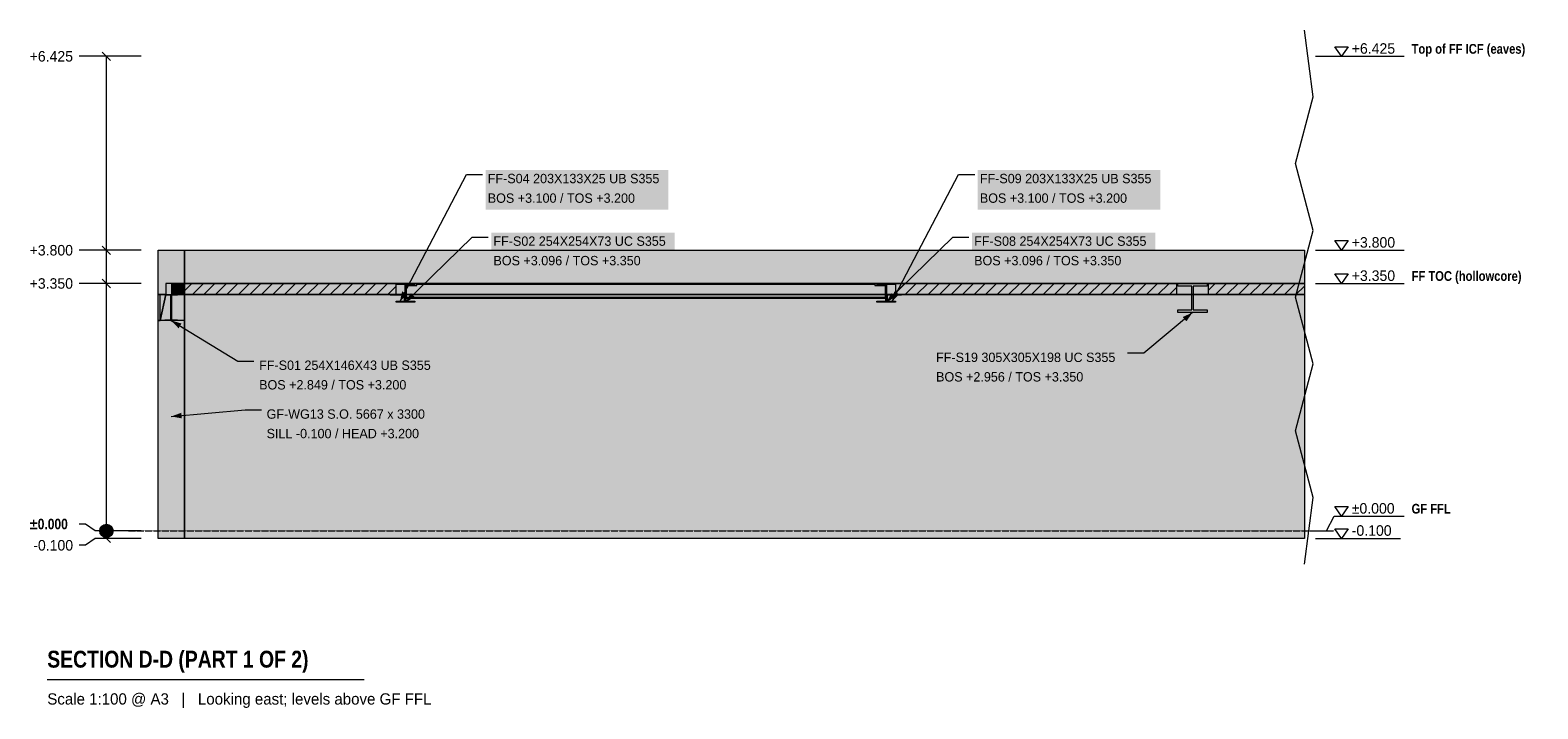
# Model space of a CAD drawing. Header units: millimetres. Extents: x -33323 to -12920, y -2408 to 6779.
import ezdxf

# ---------------------------------------------------------------- set-up
doc = ezdxf.new("R2010")
doc.units = ezdxf.units.MM
doc.linetypes.add('DASHED', pattern=[1.524, 1.27, -0.254])
for name, color, linetype in [('FILL-EPS', 7, 'Continuous'), ('FILL-INK', 7, 'Continuous'), ('FILL-LIGHT', 7, 'Continuous'), ('FILL-STEEL', 7, 'Continuous'), ('FILL-WHITE', 7, 'Continuous'), ('LINE-CORE', 7, 'Continuous'), ('LINE-INK', 7, 'Continuous'), ('LINE-STEEL-DASH', 7, 'DASHED'), ('LINE-STEEL_GREY', 7, 'Continuous'), ('TEXT-INK', 7, 'Continuous'), ('TEXT-STEEL', 7, 'Continuous'), ('TEXT-STEEL_GREY', 7, 'Continuous')]:
    doc.layers.add(name, color=color, linetype=linetype)
doc.styles.add('OpenSansCondensed-Bold', font='OpenSansCondensed-Bold.ttf')

msp = doc.modelspace()

# ---------------------------------------------------------------- hatches: boundary and pattern name
at = {"layer": 'FILL-EPS', "true_color": 0xccffff}
h = msp.add_hatch(color=7, dxfattribs=at)
h.dxf.hatch_style = 1
h.paths.add_polyline_path([(-31348, 3800), (-31235, 3800), (-31235, 3657), (-31235, 3351), (-31289, 3351), (-31462, 3351), (-31489, 3351), (-31489, 3303), (-31489, 3200), (-31566, 3200), (-31591, 3200), (-31591, 3609), (-31591, 3800)])
at = {"layer": 'FILL-INK', "true_color": 0x1a1a1f}
h = msp.add_hatch(color=250, dxfattribs=at)
h.dxf.hatch_style = 1
h.paths.add_polyline_path([(-28320, 3100), (-28289, 3242), (-28222, 3207)])
h = msp.add_hatch(color=250, dxfattribs=at)
h.dxf.hatch_style = 1
h.paths.add_polyline_path([(-28243, 3096), (-28170, 3221), (-28116, 3167)])
h = msp.add_hatch(color=250, dxfattribs=at)
h.dxf.hatch_style = 1
h.paths.add_polyline_path([(-21738, 3096), (-21665, 3221), (-21611, 3167)])
h = msp.add_hatch(color=250, dxfattribs=at)
h.dxf.hatch_style = 1
h.paths.add_polyline_path([(-21661, 3100), (-21630, 3242), (-21563, 3207)])
h = msp.add_hatch(color=250, dxfattribs=at)
h.dxf.hatch_style = 1
h.paths.add_polyline_path([(-17593, 2956), (-17676, 2838), (-17725, 2896)])
h = msp.add_hatch(color=250, dxfattribs=at)
h.dxf.hatch_style = 1
h.paths.add_polyline_path([(-31414, 2849), (-31275, 2808), (-31314, 2743)])
h = msp.add_hatch(color=250, dxfattribs=at)
h.dxf.hatch_style = 1
h.paths.add_polyline_path([(-31413, 1550), (-31277, 1600), (-31270, 1524)])
at = {"layer": 'FILL-LIGHT', "true_color": 0xcccccf}
h = msp.add_hatch(color=254, dxfattribs=at)
h.dxf.hatch_style = 1
h.paths.add_polyline_path([(-29495, 3350), (-28375, 3350), (-28375, 3295), (-28375, 3200), (-30284, 3200), (-31404, 3200), (-31404, 3255), (-31404, 3350)])
h = msp.add_hatch(color=254, dxfattribs=at)
h.dxf.hatch_style = 1
h.paths.add_polyline_path([(-19231, 3350), (-17808, 3350), (-17808, 3294), (-17808, 3200), (-20182, 3200), (-21606, 3200), (-21606, 3256), (-21606, 3350)])
h = msp.add_hatch(color=254, dxfattribs=at)
h.dxf.hatch_style = 1
h.paths.add_polyline_path([(-16396, 3350), (-16078, 3350), (-16078, 3200), (-17378, 3200), (-17378, 3308), (-17378, 3350)])
at = {"layer": 'FILL-STEEL', "true_color": 0x0d2973}
h = msp.add_hatch(color=166, dxfattribs=at)
h.dxf.hatch_style = 1
h.paths.add_polyline_path([(-28203, 3096), (-28370, 3096), (-28370, 3105), (-28370, 3110), (-28328, 3110), (-28247, 3110), (-28247, 3259), (-28247, 3336), (-28289, 3336), (-28370, 3336), (-28370, 3345), (-28370, 3350), (-28283, 3350), (-28116, 3350), (-28116, 3341), (-28116, 3336), (-28158, 3336), (-28239, 3336), (-28239, 3187), (-28239, 3110), (-28197, 3110), (-28116, 3110), (-28116, 3101), (-28116, 3096)])
h = msp.add_hatch(color=166, dxfattribs=at)
h.dxf.hatch_style = 1
h.paths.add_polyline_path([(-21698, 3096), (-21865, 3096), (-21865, 3105), (-21865, 3110), (-21823, 3110), (-21742, 3110), (-21742, 3258), (-21742, 3336), (-21784, 3336), (-21865, 3336), (-21865, 3345), (-21865, 3350), (-21778, 3350), (-21611, 3350), (-21611, 3341), (-21611, 3336), (-21653, 3336), (-21734, 3336), (-21734, 3187), (-21734, 3110), (-21692, 3110), (-21611, 3110), (-21611, 3101), (-21611, 3096)])
h = msp.add_hatch(color=166, dxfattribs=at)
h.dxf.hatch_style = 1
h.paths.add_polyline_path([(-17460, 2956), (-17793, 2956), (-17793, 2987), (-17793, 2993), (-17761, 2993), (-17604, 2993), (-17604, 3260), (-17604, 3313), (-17636, 3313), (-17793, 3313), (-17793, 3344), (-17793, 3350), (-17726, 3350), (-17394, 3350), (-17394, 3320), (-17394, 3313), (-17425, 3313), (-17582, 3313), (-17582, 3046), (-17582, 2993), (-17550, 2993), (-17394, 2993), (-17394, 2962), (-17394, 2956)])
h = msp.add_hatch(color=166, dxfattribs=at)
h.dxf.hatch_style = 1
h.paths.add_polyline_path([(-31381, 2849), (-31500, 2849), (-31500, 2855), (-31500, 2858), (-31475, 2858), (-31418, 2858), (-31418, 3089), (-31418, 3190), (-31442, 3190), (-31500, 3190), (-31500, 3197), (-31500, 3200), (-31447, 3200), (-31328, 3200), (-31328, 3193), (-31328, 3190), (-31353, 3190), (-31410, 3190), (-31410, 2959), (-31410, 2858), (-31386, 2858), (-31328, 2858), (-31328, 2852), (-31328, 2849)])
h = msp.add_hatch(color=166, dxfattribs=at)
h.dxf.hatch_style = 1
h.paths.add_polyline_path([(-28251, 3100), (-28257, 3100), (-28257, 3160), (-28257, 3190), (-28322, 3190), (-28452, 3190), (-28452, 3197), (-28452, 3200), (-28385, 3200), (-28247, 3200), (-28247, 3133), (-28247, 3100)])
h = msp.add_hatch(color=166, dxfattribs=at)
h.dxf.hatch_style = 1
h.paths.add_polyline_path([(-21734, 3100), (-21734, 3133), (-21734, 3200), (-21595, 3200), (-21529, 3200), (-21529, 3197), (-21529, 3190), (-21660, 3190), (-21724, 3190), (-21724, 3161), (-21724, 3100), (-21730, 3100)])
at = {"layer": 'FILL-WHITE', "true_color": 0xffffff}
h = msp.add_hatch(color=7, dxfattribs=at)
h.dxf.hatch_style = 1
h.paths.add_polyline_path([(-27160, 4347), (-24688, 4347), (-24688, 4886), (-27160, 4886)])
h = msp.add_hatch(color=7, dxfattribs=at)
h.dxf.hatch_style = 1
h.paths.add_polyline_path([(-20501, 4347), (-18029, 4347), (-18029, 4886), (-20501, 4886)])
h = msp.add_hatch(color=7, dxfattribs=at)
h.dxf.hatch_style = 1
h.paths.add_polyline_path([(-27083, 3500), (-24601, 3500), (-24601, 4039), (-27083, 4039)])
h = msp.add_hatch(color=7, dxfattribs=at)
h.dxf.hatch_style = 1
h.paths.add_polyline_path([(-20578, 3500), (-18096, 3500), (-18096, 4039), (-20578, 4039)])
h = msp.add_hatch(color=7, dxfattribs=at)
h.dxf.hatch_style = 1
h.paths.add_polyline_path([(-31591, 3800), (-31235, 3800), (-31235, -100), (-31591, -100)])
h = msp.add_hatch(color=7, dxfattribs=at)
h.dxf.hatch_style = 1
h.paths.add_polyline_path([(-31235, 3800), (-31235, 3800), (-31235, 3800), (-31235, 3800), (-31235, 3351), (-31235, 3351), (-31235, 3351), (-31235, 3351), (-31235, 3351), (-31404, 3351), (-31404, 3199), (-31235, 3199), (-31235, 3199), (-31235, -100), (-31235, -100), (-31235, -102), (-31235, -102), (-31235, -102), (-31235, -100), (-31591, -100), (-31591, 3800)])
h = msp.add_hatch(color=7, dxfattribs=at)
h.dxf.hatch_style = 1
h.paths.add_polyline_path([(-31235, 3800), (-31235, 3351), (-31489, 3351), (-31489, 3199), (-31235, 3199), (-31235, -100), (-31591, -100), (-31591, 3800)])
h = msp.add_hatch(color=7, dxfattribs=at)
h.dxf.hatch_style = 1
h.paths.add_polyline_path([(-31235, -100), (-31235, 3800), (-16078, 3800), (-16078, -100)])
h = msp.add_hatch(color=7, dxfattribs=at)
h.dxf.hatch_style = 1
h.paths.add_polyline_path([(-31235, 3351), (-31235, 3800), (-16078, 3800), (-16078, 3351)])
h = msp.add_hatch(color=7, dxfattribs=at)
h.dxf.hatch_style = 1
h.paths.add_polyline_path([(-31235, 3351), (-31235, 3199), (-31404, 3199), (-31404, 3351)])
h = msp.add_hatch(color=7, dxfattribs=at)
h.dxf.hatch_style = 1
h.paths.add_polyline_path([(-31235, 3351), (-16078, 3351), (-16078, 3199), (-31235, 3199)])
h = msp.add_hatch(color=7, dxfattribs=at)
h.dxf.hatch_style = 1
h.paths.add_polyline_path([(-28372, 3350), (-28372, 3350), (-28372, 3350), (-28371, 3350), (-28370, 3350), (-28116, 3350), (-28116, 3336), (-28239, 3336), (-28239, 3110), (-28116, 3110), (-28116, 3096), (-28370, 3096), (-28370, 3110), (-28247, 3110), (-28247, 3336), (-28370, 3336), (-28370, 3350), (-28372, 3350)])
h = msp.add_hatch(color=7, dxfattribs=at)
h.dxf.hatch_style = 1
h.paths.add_polyline_path([(-28091, 3324), (-28091, 3339), (-21890, 3339), (-21890, 3324), (-21752, 3324), (-21752, 3158), (-21890, 3158), (-28091, 3158), (-28229, 3158), (-28229, 3324)])
h = msp.add_hatch(color=7, dxfattribs=at)
h.dxf.hatch_style = 1
h.paths.add_polyline_path([(-28229, 3158), (-28229, 3324), (-28091, 3324), (-28091, 3339), (-21890, 3339), (-21890, 3324), (-21752, 3324), (-21752, 3158), (-21890, 3158), (-28091, 3158)])
h = msp.add_hatch(color=7, dxfattribs=at)
h.dxf.hatch_style = 1
h.paths.add_polyline_path([(-21890, 3350), (-21890, 3339), (-28091, 3339), (-28091, 3350)])
h = msp.add_hatch(color=7, dxfattribs=at)
h.dxf.hatch_style = 1
h.paths.add_polyline_path([(-28091, 3350), (-21890, 3350), (-21890, 3350), (-21890, 3339), (-28091, 3339), (-28091, 3339)])
h = msp.add_hatch(color=7, dxfattribs=at)
h.dxf.hatch_style = 1
h.paths.add_polyline_path([(-21867, 3350), (-21867, 3350), (-21867, 3350), (-21866, 3350), (-21865, 3350), (-21611, 3350), (-21611, 3336), (-21734, 3336), (-21734, 3110), (-21611, 3110), (-21611, 3096), (-21865, 3096), (-21865, 3110), (-21742, 3110), (-21742, 3336), (-21865, 3336), (-21865, 3350), (-21867, 3350)])
h = msp.add_hatch(color=7, dxfattribs=at)
h.dxf.hatch_style = 1
h.paths.add_polyline_path([(-17794, 3350), (-17794, 3350), (-17793, 3350), (-17794, 3350)])
h = msp.add_hatch(color=7, dxfattribs=at)
h.dxf.hatch_style = 1
h.paths.add_polyline_path([(-17394, 3350), (-17394, 3313), (-17582, 3313), (-17582, 2993), (-17394, 2993), (-17394, 2956), (-17793, 2956), (-17793, 2993), (-17604, 2993), (-17604, 3313), (-17793, 3313), (-17793, 3350)])
h = msp.add_hatch(color=7, dxfattribs=at)
h.dxf.hatch_style = 1
h.paths.add_polyline_path([(-31591, 3200), (-31489, 3200), (-31489, 3199), (-31235, 3199), (-31235, 2849), (-31591, 2849)])
h = msp.add_hatch(color=7, dxfattribs=at)
h.dxf.hatch_style = 1
h.paths.add_polyline_path([(-31591, 2849), (-31562, 2849), (-31562, 3200), (-31489, 3200), (-31489, 3200), (-31489, 3200), (-31489, 3199), (-31235, 3199), (-31235, -100), (-31591, -100)])
h = msp.add_hatch(color=7, dxfattribs=at)
h.dxf.hatch_style = 1
h.paths.add_polyline_path([(-31562, 3200), (-31489, 3200), (-31489, 3199), (-31562, 2849), (-31562, 2849)])
h = msp.add_hatch(color=7, dxfattribs=at)
h.dxf.hatch_style = 1
h.paths.add_polyline_path([(-31489, 3199), (-31235, 3199), (-31235, 2849), (-31562, 2849)])
h = msp.add_hatch(color=7, dxfattribs=at)
h.dxf.hatch_style = 1
h.paths.add_polyline_path([(-31501, 3200), (-31501, 3200), (-31500, 3200), (-31501, 3200)])
h = msp.add_hatch(color=7, dxfattribs=at)
h.dxf.hatch_style = 1
h.paths.add_polyline_path([(-31328, 3200), (-31328, 3190), (-31410, 3190), (-31410, 2858), (-31328, 2858), (-31328, 2849), (-31500, 2849), (-31500, 2858), (-31418, 2858), (-31418, 3190), (-31500, 3190), (-31500, 3200)])
h = msp.add_hatch(color=7, dxfattribs=at)
h.dxf.hatch_style = 1
h.paths.add_polyline_path([(-31235, 3199), (-16078, 3199), (-16078, -100), (-31235, -100)])
h = msp.add_hatch(color=7, dxfattribs=at)
h.dxf.hatch_style = 1
h.paths.add_polyline_path([(-28452, 3200), (-28247, 3200), (-28247, 3100), (-28257, 3100), (-28257, 3190), (-28452, 3190)])
h = msp.add_hatch(color=7, dxfattribs=at)
h.dxf.hatch_style = 1
h.paths.add_polyline_path([(-28229, 3158), (-21890, 3158), (-21752, 3158), (-21752, 3147), (-28091, 3147), (-28229, 3147)])
h = msp.add_hatch(color=7, dxfattribs=at)
h.dxf.hatch_style = 1
h.paths.add_polyline_path([(-28229, 3147), (-28229, 3158), (-28091, 3158), (-21890, 3158), (-21890, 3158), (-21752, 3158), (-21752, 3147), (-21890, 3147), (-28091, 3147), (-28091, 3147), (-28229, 3147)])
h = msp.add_hatch(color=7, dxfattribs=at)
h.dxf.hatch_style = 1
h.paths.add_polyline_path([(-21529, 3200), (-21529, 3190), (-21724, 3190), (-21724, 3100), (-21734, 3100), (-21734, 3200)])
h = msp.add_hatch(color=7, dxfattribs=at)
h.dxf.hatch_style = 1
h.paths.add_polyline_path([(-31562, 2847), (-31562, 2848)])
h = msp.add_hatch(color=7, dxfattribs=at)
h.dxf.hatch_style = 1
h.paths.add_polyline_path([(-21093, 1927), (-18513, 1927), (-18513, 2466), (-21093, 2466)])
h = msp.add_hatch(color=7, dxfattribs=at)
h.dxf.hatch_style = 1
h.paths.add_polyline_path([(-30254, 1819), (-27782, 1819), (-27782, 2359), (-30254, 2359)])
h = msp.add_hatch(color=7, dxfattribs=at)
h.dxf.hatch_style = 1
h.paths.add_polyline_path([(-30153, 1159), (-27868, 1159), (-27868, 1698), (-30153, 1698)])
h = msp.add_hatch(color=7, dxfattribs=at)
h.dxf.hatch_style = 1
h.paths.add_polyline_path([(-32201, 0), (-32204, 23), (-32213, 45), (-32227, 64), (-32246, 78), (-32267, 87), (-32291, 90), (-32314, 87), (-32336, 78), (-32354, 64), (-32369, 45), (-32378, 23), (-32381, 0), (-32378, -23), (-32369, -45), (-32354, -64), (-32336, -78), (-32314, -87), (-32291, -90), (-32267, -87), (-32246, -78), (-32227, -64), (-32213, -45), (-32204, -23)])

# ---------------------------------------------------------------- linework, layer by layer
at = {"layer": 'LINE-CORE', "lineweight": 5}
for points in [[(-31591, 3800), (-31235, 3800), (-31235, -100), (-31591, -100)], [(-31235, 3800), (-31235, 3800), (-31235, 3800), (-31235, 3800), (-31235, 3351), (-31235, 3351), (-31235, 3351), (-31235, 3351), (-31235, 3351), (-31404, 3351), (-31404, 3199), (-31235, 3199), (-31235, 3199), (-31235, -100), (-31235, -100), (-31235, -100), (-31235, -102), (-31235, -102), (-31235, -102), (-31235, -100), (-31591, -100), (-31591, 3800)], [(-31235, 3800), (-31235, 3351), (-31489, 3351), (-31489, 3199), (-31235, 3199), (-31235, -100), (-31591, -100), (-31591, 3800)], [(-31235, -100), (-31235, 3800), (-16078, 3800), (-16078, -100), (-31235, -100)], [(-31235, 3351), (-31235, 3800), (-16078, 3800), (-16078, 3351)], [(-31235, 3351), (-31235, 3199), (-31235, 3199), (-31404, 3199), (-31404, 3351), (-31404, 3351)], [(-31235, 3351), (-16078, 3351), (-16078, 3199), (-31235, 3199), (-31235, 3351)], [(-28372, 3350), (-28372, 3350), (-28372, 3350), (-28371, 3350), (-28370, 3350), (-28116, 3350), (-28116, 3336), (-28239, 3336), (-28239, 3110), (-28116, 3110), (-28116, 3096), (-28370, 3096), (-28370, 3110), (-28247, 3110), (-28247, 3336), (-28370, 3336), (-28370, 3350), (-28372, 3350)], [(-28091, 3324), (-28091, 3339), (-28091, 3339), (-21890, 3339), (-21890, 3324), (-21752, 3324), (-21752, 3158), (-21752, 3158), (-21890, 3158), (-21890, 3158), (-28091, 3158), (-28229, 3158), (-28229, 3324), (-28229, 3324)], [(-28229, 3158), (-28229, 3324), (-28091, 3324), (-28091, 3339), (-21890, 3339), (-21890, 3339), (-21890, 3324), (-21752, 3324), (-21752, 3324), (-21752, 3158), (-21890, 3158), (-28091, 3158), (-28091, 3158), (-28229, 3158)], [(-21890, 3350), (-21890, 3339), (-28091, 3339), (-28091, 3350)], [(-28091, 3350), (-21890, 3350), (-21890, 3350), (-21890, 3339), (-28091, 3339), (-28091, 3339)], [(-21867, 3350), (-21867, 3350), (-21867, 3350), (-21866, 3350), (-21865, 3350), (-21611, 3350), (-21611, 3336), (-21734, 3336), (-21734, 3110), (-21611, 3110), (-21611, 3096), (-21865, 3096), (-21865, 3110), (-21742, 3110), (-21742, 3336), (-21865, 3336), (-21865, 3350), (-21867, 3350)], [(-17794, 3350), (-17794, 3350), (-17793, 3350), (-17793, 3350), (-17794, 3350)], [(-17394, 3350), (-17394, 3313), (-17582, 3313), (-17582, 2993), (-17394, 2993), (-17394, 2956), (-17394, 2956), (-17394, 2956), (-17793, 2956), (-17793, 2956), (-17793, 2956), (-17793, 2956), (-17793, 2993), (-17604, 2993), (-17604, 3313), (-17793, 3313), (-17793, 3350), (-17793, 3350)], [(-31591, 3200), (-31591, 3200), (-31489, 3200), (-31489, 3199), (-31235, 3199), (-31235, 2849), (-31591, 2849)], [(-31591, 2849), (-31562, 2849), (-31562, 3200), (-31489, 3200), (-31489, 3200), (-31489, 3200), (-31489, 3199), (-31235, 3199), (-31235, -100), (-31591, -100)], [(-31562, 3200), (-31489, 3200), (-31489, 3200), (-31489, 3199), (-31562, 2849), (-31562, 2849)], [(-31489, 3199), (-31235, 3199), (-31235, 2849), (-31562, 2849)], [(-31501, 3200), (-31501, 3200), (-31500, 3200), (-31501, 3200)], [(-31328, 3200), (-31328, 3190), (-31328, 3190), (-31410, 3190), (-31410, 2858), (-31328, 2858), (-31328, 2849), (-31500, 2849), (-31500, 2849), (-31500, 2849), (-31500, 2858), (-31418, 2858), (-31418, 3190), (-31500, 3190), (-31500, 3200)], [(-31235, 3199), (-16078, 3199), (-16078, -100), (-31235, -100)], [(-28452, 3200), (-28247, 3200), (-28247, 3100), (-28257, 3100), (-28257, 3190), (-28452, 3190), (-28452, 3200)], [(-28229, 3158), (-28229, 3158), (-21890, 3158), (-21890, 3158), (-21890, 3158), (-21752, 3158), (-21752, 3147), (-21752, 3147), (-21752, 3147), (-28091, 3147), (-28091, 3147), (-28091, 3147), (-28229, 3147), (-28229, 3158)], [(-28229, 3147), (-28229, 3158), (-28091, 3158), (-28091, 3158), (-28091, 3158), (-21890, 3158), (-21890, 3158), (-21752, 3158), (-21752, 3158), (-21752, 3158), (-21752, 3147), (-21890, 3147), (-21890, 3147), (-21890, 3147), (-28091, 3147), (-28091, 3147), (-28229, 3147), (-28229, 3147)], [(-21529, 3200), (-21529, 3200), (-21529, 3190), (-21724, 3190), (-21724, 3100), (-21734, 3100), (-21734, 3200)], [(-31562, 2847), (-31562, 2848), (-31562, 2847)]]:
    msp.add_lwpolyline(points, close=True, dxfattribs=at)
at = {"layer": 'LINE-INK', "lineweight": 5}
for p, q in [((-15958, 5876), (-16078, 6779)), ((-32573, 6425), (-32661, 6425)), ((-32441, 6425), (-32573, 6425)), ((-31821, 6425), (-32441, 6425)), ((-32234, 6368), (-32347, 6482)), ((-32291, -100), (-32291, 6425)), ((-15928, 6425), (-15778, 6425)), ((-15778, 6425), (-15678, 6425)), ((-15678, 6425), (-14728, 6425)), ((-16198, 4972), (-15958, 5876)), ((-15958, 4068), (-16198, 4972)), ((-28320, 3100), (-27420, 4826)), ((-27420, 4826), (-27200, 4826)), ((-21661, 3100), (-20761, 4826)), ((-20761, 4826), (-20541, 4826)), ((-28243, 3096), (-27343, 3979)), ((-27343, 3979), (-27123, 3979)), ((-21738, 3096), (-20838, 3979)), ((-20838, 3979), (-20618, 3979)), ((-16198, 3165), (-15958, 4068)), ((-32573, 3800), (-32661, 3800)), ((-32441, 3800), (-32573, 3800)), ((-31821, 3800), (-32441, 3800)), ((-32234, 3743), (-32347, 3857)), ((-15928, 3800), (-15778, 3800)), ((-15778, 3800), (-15678, 3800)), ((-15678, 3800), (-14728, 3800)), ((-32573, 3350), (-32661, 3350)), ((-32441, 3350), (-32573, 3350)), ((-31821, 3350), (-32441, 3350)), ((-32234, 3293), (-32347, 3407)), ((-15928, 3350), (-15778, 3350)), ((-15778, 3350), (-15678, 3350)), ((-15678, 3350), (-14728, 3350)), ((-15958, 2261), (-16198, 3165)), ((-17593, 2956), (-18253, 2406)), ((-31414, 2849), (-30514, 2299)), ((-30514, 2299), (-30294, 2299)), ((-18253, 2406), (-18473, 2406)), ((-16198, 1357), (-15958, 2261)), ((-31413, 1550), (-30413, 1638)), ((-30413, 1638), (-30193, 1638)), ((-15958, 454), (-16198, 1357)), ((-16078, -450), (-15958, 454)), ((-32573, 94), (-32661, 94)), ((-32441, 0), (-32573, 94)), ((-31821, 0), (-32441, 0)), ((-15928, 0), (-15778, 0)), ((-15778, 0), (-15678, 200)), ((-15678, 200), (-14728, 200)), ((-32573, -194), (-32661, -194)), ((-32441, -100), (-32573, -194)), ((-31821, -100), (-32441, -100)), ((-32234, -157), (-32347, -43)), ((-15928, -100), (-15778, -100)), ((-15778, -100), (-15678, -100)), ((-15678, -100), (-14778, -100)), ((-33091, -2010), (-28804, -2010))]:
    msp.add_line(p, q, dxfattribs=at)
for points in [[(-15578, 6425), (-15668, 6555), (-15488, 6555)], [(-15578, 3800), (-15668, 3930), (-15488, 3930)], [(-31348, 3800), (-31235, 3800), (-31235, 3657), (-31235, 3351), (-31289, 3351), (-31462, 3351), (-31489, 3351), (-31489, 3303), (-31489, 3200), (-31566, 3200), (-31591, 3200), (-31591, 3609), (-31591, 3800)], [(-31235, 3351), (-31289, 3351), (-31462, 3351), (-31489, 3351), (-31489, 3303), (-31489, 3200), (-31566, 3200), (-31591, 3200), (-31591, 3609), (-31591, 3800), (-31348, 3800), (-31235, 3800), (-31235, 3657)], [(-15578, 3350), (-15668, 3480), (-15488, 3480)], [(-29495, 3350), (-28375, 3350), (-28375, 3295), (-28375, 3200), (-30284, 3200), (-31404, 3200), (-31404, 3255), (-31404, 3350)], [(-28203, 3096), (-28370, 3096), (-28370, 3105), (-28370, 3110), (-28328, 3110), (-28247, 3110), (-28247, 3259), (-28247, 3336), (-28289, 3336), (-28370, 3336), (-28370, 3345), (-28370, 3350), (-28283, 3350), (-28116, 3350), (-28116, 3341), (-28116, 3336), (-28158, 3336), (-28239, 3336), (-28239, 3187), (-28239, 3110), (-28197, 3110), (-28116, 3110), (-28116, 3101), (-28116, 3096)], [(-21698, 3096), (-21865, 3096), (-21865, 3105), (-21865, 3110), (-21823, 3110), (-21742, 3110), (-21742, 3258), (-21742, 3336), (-21784, 3336), (-21865, 3336), (-21865, 3345), (-21865, 3350), (-21778, 3350), (-21611, 3350), (-21611, 3341), (-21611, 3336), (-21653, 3336), (-21734, 3336), (-21734, 3187), (-21734, 3110), (-21692, 3110), (-21611, 3110), (-21611, 3101), (-21611, 3096)], [(-19231, 3350), (-17808, 3350), (-17808, 3294), (-17808, 3200), (-20182, 3200), (-21606, 3200), (-21606, 3256), (-21606, 3350)], [(-17460, 2956), (-17793, 2956), (-17793, 2987), (-17793, 2993), (-17761, 2993), (-17604, 2993), (-17604, 3260), (-17604, 3313), (-17636, 3313), (-17793, 3313), (-17793, 3344), (-17793, 3350), (-17726, 3350), (-17394, 3350), (-17394, 3320), (-17394, 3313), (-17425, 3313), (-17582, 3313), (-17582, 3046), (-17582, 2993), (-17550, 2993), (-17394, 2993), (-17394, 2962), (-17394, 2956)], [(-16396, 3350), (-16078, 3350), (-16078, 3200), (-17378, 3200), (-17378, 3308), (-17378, 3350)], [(-31381, 2849), (-31500, 2849), (-31500, 2855), (-31500, 2858), (-31475, 2858), (-31418, 2858), (-31418, 3089), (-31418, 3190), (-31442, 3190), (-31500, 3190), (-31500, 3197), (-31500, 3200), (-31447, 3200), (-31328, 3200), (-31328, 3193), (-31328, 3190), (-31353, 3190), (-31410, 3190), (-31410, 2959), (-31410, 2858), (-31386, 2858), (-31328, 2858), (-31328, 2852), (-31328, 2849)], [(-28251, 3100), (-28257, 3100), (-28257, 3160), (-28257, 3190), (-28322, 3190), (-28452, 3190), (-28452, 3197), (-28452, 3200), (-28385, 3200), (-28247, 3200), (-28247, 3133), (-28247, 3100)], [(-21734, 3100), (-21734, 3133), (-21734, 3200), (-21595, 3200), (-21529, 3200), (-21529, 3197), (-21529, 3190), (-21660, 3190), (-21724, 3190), (-21724, 3161), (-21724, 3100), (-21730, 3100)], [(-15578, 200), (-15668, 330), (-15488, 330)], [(-15578, -100), (-15668, 30), (-15488, 30)]]:
    msp.add_lwpolyline(points, close=True, dxfattribs=at)
msp.add_circle((-32291, 0), 90, dxfattribs=at)
at = {"layer": 'LINE-STEEL-DASH', "lineweight": 5}
msp.add_line((-31991, 0), (-15678, 0), dxfattribs=at)
at = {"layer": 'LINE-STEEL_GREY', "lineweight": 5}
for p, q in [((-31404, 3235), (-31289, 3350)), ((-31283, 3200), (-31133, 3350)), ((-31127, 3200), (-30977, 3350)), ((-30972, 3200), (-30822, 3350)), ((-30816, 3200), (-30666, 3350)), ((-30661, 3200), (-30511, 3350)), ((-30505, 3200), (-30355, 3350)), ((-30350, 3200), (-30200, 3350)), ((-30194, 3200), (-30044, 3350)), ((-30039, 3200), (-29889, 3350)), ((-29883, 3200), (-29733, 3350)), ((-29727, 3200), (-29577, 3350)), ((-29572, 3200), (-29422, 3350)), ((-29416, 3200), (-29266, 3350)), ((-29261, 3200), (-29111, 3350)), ((-29105, 3200), (-28955, 3350)), ((-28950, 3200), (-28800, 3350)), ((-28794, 3200), (-28644, 3350)), ((-28638, 3200), (-28488, 3350)), ((-28483, 3200), (-28375, 3308)), ((-21606, 3232), (-21488, 3350)), ((-21483, 3200), (-21333, 3350)), ((-21327, 3200), (-21177, 3350)), ((-21171, 3200), (-21021, 3350)), ((-21016, 3200), (-20866, 3350)), ((-20860, 3200), (-20710, 3350)), ((-20705, 3200), (-20555, 3350)), ((-20549, 3200), (-20399, 3350)), ((-20394, 3200), (-20244, 3350)), ((-20238, 3200), (-20088, 3350)), ((-20082, 3200), (-19932, 3350)), ((-19927, 3200), (-19777, 3350)), ((-19771, 3200), (-19621, 3350)), ((-19616, 3200), (-19466, 3350)), ((-19460, 3200), (-19310, 3350)), ((-19305, 3200), (-19155, 3350)), ((-19149, 3200), (-18999, 3350)), ((-18994, 3200), (-18844, 3350)), ((-18838, 3200), (-18688, 3350)), ((-18682, 3200), (-18532, 3350)), ((-18527, 3200), (-18377, 3350)), ((-18371, 3200), (-18221, 3350)), ((-18216, 3200), (-18066, 3350)), ((-18060, 3200), (-17910, 3350)), ((-17905, 3200), (-17808, 3297)), ((-17378, 3259), (-17288, 3350)), ((-17282, 3200), (-17132, 3350)), ((-17127, 3200), (-16977, 3350)), ((-16971, 3200), (-16821, 3350)), ((-16816, 3200), (-16666, 3350)), ((-16660, 3200), (-16510, 3350)), ((-16505, 3200), (-16355, 3350)), ((-16349, 3200), (-16199, 3350)), ((-16193, 3200), (-16078, 3315))]:
    msp.add_line(p, q, dxfattribs=at)

# ---------------------------------------------------------------- texts
at = {"layer": 'TEXT-INK'}
for s, height, p in [('+6.425', 142.2, (-15438, 6460)), ('+6.425', 142.2, (-33330, 6354)), ('FF-S04 203X133X25 UB S355', 127, (-27130, 4707)), ('FF-S09 203X133X25 UB S355', 127, (-20471, 4707)), ('BOS +3.100 / TOS +3.200', 127, (-27130, 4442)), ('BOS +3.100 / TOS +3.200', 127, (-20471, 4442)), ('FF-S02 254X254X73 UC S355', 127, (-27053, 3860)), ('FF-S08 254X254X73 UC S355', 127, (-20548, 3860)), ('+3.800', 142.2, (-15438, 3835)), ('+3.800', 142.2, (-33330, 3729)), ('BOS +3.096 / TOS +3.350', 127, (-27053, 3596)), ('BOS +3.096 / TOS +3.350', 127, (-20548, 3596)), ('+3.350', 142.2, (-15438, 3385)), ('+3.350', 142.2, (-33330, 3279)), ('FF-S01 254X146X43 UB S355', 127, (-30224, 2180)), ('FF-S19 305X305X198 UC S355', 127, (-21063, 2287)), ('BOS +2.849 / TOS +3.200', 127, (-30224, 1915)), ('BOS +2.956 / TOS +3.350', 127, (-21063, 2023)), ('GF-WG13 S.O. 5667 x 3300', 127, (-30123, 1519)), ('SILL -0.100 / HEAD +3.200', 127, (-30123, 1255)), ('±0.000', 142.2, (-15438, 235)), ('-0.100', 142.2, (-15438, -65)), ('-0.100', 142.2, (-33281, -265))]:
    msp.add_text(s, height=height, dxfattribs=at).set_placement(p)
at = {"layer": 'TEXT-INK', "style": 'OpenSansCondensed-Bold'}
for s, height, p in [('±0.000', 142.2, (-33330, 23)), ('SECTION D-D (PART 1 OF 2)', 228.6, (-33091, -1850))]:
    msp.add_text(s, height=height, dxfattribs=at).set_placement(p)
at = {"layer": 'TEXT-STEEL', "style": 'OpenSansCondensed-Bold'}
for s, height, p in [('Top of FF ICF (eaves)', 132.08, (-14628, 6460)), ('FF TOC (hollowcore)', 132.08, (-14628, 3385)), ('GF FFL', 132.1, (-14628, 235))]:
    msp.add_text(s, height=height, dxfattribs=at).set_placement(p)
at = {"layer": 'TEXT-STEEL_GREY'}
msp.add_text('Scale 1:100 @ A3   |   Looking east; levels above GF FFL', height=152.4, dxfattribs=at).set_placement((-33091, -2350))

doc.saveas('drawing.dxf')
